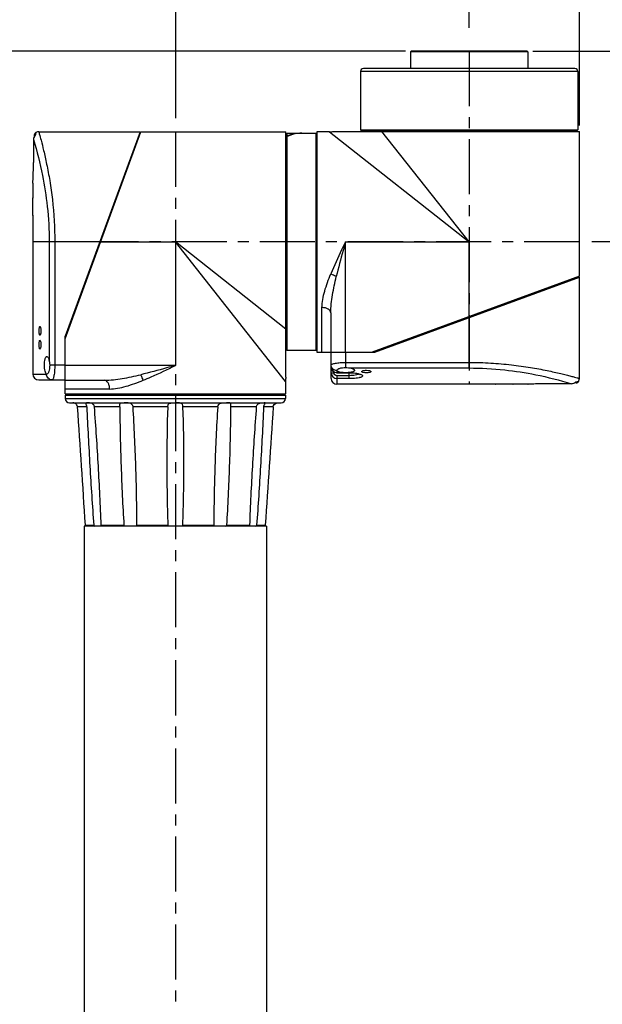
# Model space of a CAD drawing. Header units: millimetres. Extents: x 12 to 2508, y 25 to 1770.
# Tile 29 of 53: x 1537 to 1735, y 1037 to 1373. Entities that reach past the tile are written whole.
import ezdxf

# ---------------------------------------------------------------- set-up
doc = ezdxf.new("R2010")
doc.units = ezdxf.units.MM
doc.linetypes.add('CENTER', pattern=[0.6, 0.375, -0.075, 0.075, -0.075])
for name, color, linetype in [('ARM1_ABL4', 7, 'Continuous'), ('ARM1_PIPE_PBL5', 7, 'Continuous'), ('ARM2_ABL33', 7, 'Continuous'), ('COVER_S_PBL24', 7, 'Continuous'), ('COVER_S_PBL30', 7, 'Continuous'), ('FLANGE_E_PBL3', 7, 'Continuous'), ('FLANGE_J5_PBL34', 7, 'Continuous'), ('HOLDER_S_PBL18', 7, 'Continuous'), ('HOLDER_S_PBL37', 7, 'Continuous'), ('MODULE_S_ABL17', 7, 'Continuous'), ('MODULE_S_ABL2', 7, 'Continuous'), ('new_view_6_VBL0', 7, 'Continuous'), ('PIPE2_PBL43', 7, 'Continuous'), ('RING_S_PBL44', 7, 'Continuous')]:
    doc.layers.add(name, color=color, linetype=linetype)
doc.styles.get("Standard").update_dxf_attribs({"font": 'arial.ttf'})
doc.dimstyles.new('DIMSTYLE_4', dxfattribs={"dimtxt": 16, "dimasz": 12, "dimexe": 1, "dimexo": 0.5, "dimgap": 1, "dimtad": 1, "dimdsep": 46, "dimtxsty": 'Standard', "dimblk": '_FILLED', "dimblk1": '_FILLED', "dimblk2": '_FILLED', "dimcen": 0.09, "dimclrt": 134, "dimazin": 2, "dimtp": 0.5, "dimtm": 0.5, "dimtfac": 1, "dimtofl": 0, "dimtmove": 0, "dimatfit": 3, "dimldrblk": '_FILLED', "dimfxl": 1, "dimtolj": 1, "dimarcsym": 0})
doc.dimstyles.new('DIMSTYLE_6', dxfattribs={"dimtxt": 16, "dimasz": 12, "dimexe": 1, "dimexo": 0.5, "dimgap": 1, "dimtad": 1, "dimdec": 0, "dimdsep": 46, "dimtxsty": 'Standard', "dimblk": '_FILLED', "dimblk1": '_FILLED', "dimblk2": '_FILLED', "dimcen": 0.09, "dimclrt": 134, "dimazin": 2, "dimtp": 0.8, "dimtm": 0.8, "dimtfac": 1, "dimtdec": 0, "dimtofl": 0, "dimtmove": 0, "dimatfit": 3, "dimldrblk": '_FILLED', "dimfxl": 1, "dimtolj": 1, "dimarcsym": 0})
doc.dimstyles.new('DIMSTYLE_7', dxfattribs={"dimtxt": 10, "dimasz": 6, "dimexe": 1, "dimexo": 0.5, "dimtad": 1, "dimdsep": 46, "dimtxsty": 'Standard', "dimblk": '_FILLED', "dimblk1": '_FILLED', "dimblk2": '_FILLED', "dimcen": 0.09, "dimclrt": 134, "dimazin": 2, "dimtp": 0.2, "dimtm": 0.2, "dimtfac": 1, "dimtofl": 0, "dimtmove": 0, "dimatfit": 1, "dimldrblk": '_FILLED', "dimfxl": 1, "dimtolj": 1, "dimarcsym": 0})
doc.dimstyles.new('DIMSTYLE_8', dxfattribs={"dimtxt": 10, "dimasz": 6, "dimexe": 1, "dimexo": 0.5, "dimtad": 1, "dimdec": 3, "dimdsep": 46, "dimtxsty": 'Standard', "dimblk": '_FILLED', "dimblk1": '_FILLED', "dimblk2": '_FILLED', "dimcen": 0.09, "dimclrt": 134, "dimazin": 2, "dimtol": 1, "dimtp": 0.015, "dimtfac": 0.6, "dimtdec": 3, "dimtofl": 0, "dimtmove": 0, "dimatfit": 1, "dimldrblk": '_FILLED', "dimfxl": 1, "dimtolj": 1, "dimarcsym": 0})

# ---------------------------------------------------------------- blocks, each defined once
blk = doc.blocks.new('COVER_S_PBL24', base_point=(2199.77, 1577.85))
at = {"layer": 'COVER_S_PBL24', "color": 7}
for p, q in [((2183.52, 1620.1), (2218.02, 1620.1)), ((2218.02, 1620.1), (2192.52, 1550.5)), ((2181.72, 1617.42), (2181.72, 1609.6)), ((2182.02, 1618.96), (2182.02, 1618.48)), ((2181.52, 1602.63), (2181.52, 1602.6)), ((2181.52, 1602.6), (2181.52, 1597.6)), ((2181.52, 1597.6), (2181.52, 1597.5)), ((2181.52, 1591.7), (2181.52, 1591.6)), ((2181.52, 1591.69), (2181.52, 1591.6)), ((2181.52, 1591.6), (2181.52, 1537.6)), ((2192.52, 1539.1), (2192.52, 1550.5)), ((2186.29, 1537.6), (2186.22, 1537.6)), ((2183.52, 1535.6), (2192.52, 1535.6))]:
    blk.add_line(p, q, dxfattribs=at)
at = {"layer": 'COVER_S_PBL24', "color": 2}
for p, q in [((2187.08, 1582.6), (2187.08, 1542.09)), ((2204.28, 1582.6), (2187.08, 1582.6)), ((2188.98, 1582.6), (2188.98, 1540.6)), ((2192.52, 1540.6), (2187.25, 1540.6)), ((2181.52, 1537.6), (2186.16, 1537.6))]:
    blk.add_line(p, q, dxfattribs=at)
at = {"layer": 'COVER_S_PBL24', "color": 7}
for points in [[(2182.52, 1619.83), (2182.41, 1619.76), (2182.2, 1619.54), (2182.06, 1619.26), (2182.02, 1618.96)], [(2183.52, 1620.1), (2183.11, 1620.05), (2182.57, 1619.86), (2182.52, 1619.83)]]:
    blk.add_lwpolyline(points, dxfattribs=at)
for centre, radius, start, end in [((2183.71, 1617.46), 1.98, 134.2954, 137.9221), ((2061.52, 1594.6), 120.04, 0.0002, 1.4323), ((2183.52, 1537.6), 2, 180, 270)]:
    blk.add_arc(centre, radius, start, end, dxfattribs=at)
at = {"layer": 'COVER_S_PBL24', "color": 2}
for centre, radius, start, end in [((2188.22, 1537.6), 2.06, 180.0001, 180.4701), ((2186.16, 1537.84), 0.248, 270.0743, 275.0645)]:
    blk.add_arc(centre, radius, start, end, dxfattribs=at)
for points, knots in [([(2182.52, 1619.83), (2182.51, 1619.83), (2182.51, 1619.8), (2182.5, 1619.76), (2182.49, 1619.69), (2182.47, 1619.59), (2182.44, 1619.46), (2182.39, 1619.22), (2182.36, 1619.02), (2182.33, 1618.88)], [0, 0, 0, 0, 0.015535, 0.060115, 0.134208, 0.239266, 0.376721, 0.547586, 1, 1, 1, 1]), ([(2183.52, 1620.1), (2183.59, 1619.86), (2183.85, 1618.9), (2184.44, 1616.79), (2185.29, 1613.38), (2186.32, 1608.79), (2187.35, 1603.21), (2188.58, 1594.39), (2188.98, 1587.4), (2188.98, 1582.6)], [0, 0, 0, 0, 0.019885, 0.07841, 0.172471, 0.297679, 0.448936, 0.620664, 1, 1, 1, 1]), ([(2181.72, 1617.42), (2182.93, 1613.42), (2184.83, 1605.9), (2186.66, 1594.24), (2187.08, 1586.64), (2187.08, 1582.6)], [0, 0, 0, 0, 0.355025, 0.6571, 1, 1, 1, 1]), ([(2188.98, 1540.6), (2188.98, 1539.95), (2188.94, 1538.76), (2188.77, 1537.22), (2188.53, 1536.21), (2188.3, 1535.72), (2188.15, 1535.6), (2188.08, 1535.6)], [0, 0, 0, 0, 0.370978, 0.685645, 0.900141, 0.962847, 1, 1, 1, 1]), ([(2188.08, 1535.6), (2187.83, 1535.6), (2187.33, 1535.7), (2186.69, 1536.14), (2186.26, 1536.8), (2186.16, 1537.32), (2186.16, 1537.58)], [0, 0, 0, 0, 0.245447, 0.493519, 0.745386, 1, 1, 1, 1])]:
    blk.add_open_spline(points, degree=3, knots=knots, dxfattribs=at)
at = {"layer": 'COVER_S_PBL24', "color": 7}
for points in [[(2181.87, 1618.19), (2181.77, 1617.95), (2181.72, 1617.68), (2181.72, 1617.42)], [(2182.24, 1618.79), (2182.09, 1618.61), (2181.96, 1618.41), (2181.87, 1618.19)]]:
    blk.add_open_spline(points, degree=3, dxfattribs=at)
for points, knots in [([(2181.52, 1602.6), (2181.5, 1602.42), (2181.56, 1603.37), (2181.58, 1603.77), (2181.65, 1605.18), (2181.7, 1607.02), (2181.72, 1608.7), (2181.72, 1609.6)], [0, 0, 0, 0, 0.076215, 0.168696, 0.293087, 0.617447, 1, 1, 1, 1]), ([(2181.52, 1591.6), (2181.52, 1591.67), (2181.52, 1591.97), (2181.54, 1592.58), (2181.55, 1593.51), (2181.55, 1594.21), (2181.55, 1594.6)], [0, 0, 0, 0, 0.076144, 0.29291, 0.617307, 1, 1, 1, 1]), ([(2183.65, 1552.3), (2183.65, 1552.49), (2183.66, 1552.84), (2183.72, 1553.32), (2183.78, 1553.62), (2183.89, 1553.8), (2183.94, 1553.8)], [0, 0, 0, 0, 0.369755, 0.68321, 0.897619, 1, 1, 1, 1]), ([(2183.94, 1553.8), (2184, 1553.8), (2184.11, 1553.62), (2184.18, 1553.32), (2184.25, 1552.84), (2184.26, 1552.49), (2184.26, 1552.3)], [0, 0, 0, 0, 0.103383, 0.31819, 0.631085, 1, 1, 1, 1]), ([(2183.94, 1550.8), (2183.89, 1550.8), (2183.78, 1550.97), (2183.72, 1551.27), (2183.66, 1551.75), (2183.65, 1552.1), (2183.65, 1552.3)], [0, 0, 0, 0, 0.102382, 0.31679, 0.630245, 1, 1, 1, 1]), ([(2184.26, 1552.3), (2184.26, 1552.1), (2184.25, 1551.75), (2184.18, 1551.27), (2184.11, 1550.97), (2184, 1550.8), (2183.94, 1550.8)], [0, 0, 0, 0, 0.368913, 0.681808, 0.896616, 1, 1, 1, 1]), ([(2183.65, 1547.6), (2183.65, 1547.79), (2183.66, 1548.14), (2183.72, 1548.62), (2183.78, 1548.92), (2183.89, 1549.1), (2183.94, 1549.1)], [0, 0, 0, 0, 0.369755, 0.68321, 0.897619, 1, 1, 1, 1]), ([(2183.94, 1546.1), (2183.89, 1546.1), (2183.78, 1546.27), (2183.72, 1546.57), (2183.66, 1547.05), (2183.65, 1547.4), (2183.65, 1547.6)], [0, 0, 0, 0, 0.102382, 0.31679, 0.630245, 1, 1, 1, 1]), ([(2183.94, 1549.1), (2184, 1549.1), (2184.11, 1548.92), (2184.18, 1548.62), (2184.25, 1548.14), (2184.26, 1547.79), (2184.26, 1547.6)], [0, 0, 0, 0, 0.103383, 0.31819, 0.631085, 1, 1, 1, 1]), ([(2184.26, 1547.6), (2184.26, 1547.4), (2184.25, 1547.05), (2184.18, 1546.57), (2184.11, 1546.27), (2184, 1546.1), (2183.94, 1546.1)], [0, 0, 0, 0, 0.368913, 0.681808, 0.896616, 1, 1, 1, 1]), ([(2185.46, 1540.6), (2185.46, 1540.99), (2185.5, 1541.71), (2185.63, 1542.55), (2185.81, 1543.09), (2185.96, 1543.4), (2186.16, 1543.6), (2186.29, 1543.6)], [0, 0, 0, 0, 0.360277, 0.66585, 0.785509, 0.879751, 1, 1, 1, 1]), ([(2186.29, 1543.6), (2186.49, 1543.6), (2186.76, 1543.21), (2186.95, 1542.69), (2187.04, 1542.3), (2187.08, 1542.09)], [0, 0, 0, 0, 0.338756, 0.6312, 1, 1, 1, 1]), ([(2186.22, 1537.6), (2186.09, 1537.64), (2185.84, 1537.97), (2185.53, 1538.96), (2185.46, 1539.91), (2185.46, 1540.6)], [0, 0, 0, 0, 0.129193, 0.348262, 1, 1, 1, 1]), ([(2187.25, 1540.6), (2187.25, 1540.2), (2187.2, 1539.48), (2187.03, 1538.64), (2186.81, 1538.1), (2186.64, 1537.79), (2186.42, 1537.6), (2186.29, 1537.6)], [0, 0, 0, 0, 0.356905, 0.660298, 0.780317, 0.876063, 1, 1, 1, 1]), ([(2187.08, 1542.09), (2187.1, 1541.97), (2187.19, 1541.48), (2187.25, 1540.98), (2187.25, 1540.6)], [0, 0, 0, 0, 0.235411, 1, 1, 1, 1])]:
    blk.add_open_spline(points, degree=3, knots=knots, dxfattribs=at)
at = {"layer": 'COVER_S_PBL24', "color": 2}
blk.add_open_spline([(2186.22, 1537.6), (2186.21, 1537.6), (2186.19, 1537.6), (2186.18, 1537.6)], degree=3, dxfattribs=at)
blk = doc.blocks.new('HOLDER_S_PBL37', base_point=(2230.07, 1575.45))
at = {"layer": 'HOLDER_S_PBL37', "color": 7}
for p, q in [((2192.52, 1549.6), (2218.32, 1620.1)), ((2218.32, 1620.1), (2267.62, 1620.1)), ((2267.62, 1536.51), (2267.62, 1620.1)), ((2217.28, 1618.1), (2217.59, 1618.1)), ((2192.52, 1530.8), (2192.52, 1549.6)), ((2192.52, 1535.5), (2205.85, 1535.5)), ((2267.52, 1535.1), (2267.52, 1530.8)), ((2192.52, 1530.8), (2267.52, 1530.8))]:
    blk.add_line(p, q, dxfattribs=at)
at = {"layer": 'HOLDER_S_PBL37', "color": 2}
for p, q in [((2204.28, 1582.6), (2230.02, 1582.6)), ((2230.02, 1582.6), (2230.02, 1540.5)), ((2267.52, 1535.1), (2230.02, 1582.6)), ((2267.62, 1552.91), (2230.02, 1582.6)), ((2230.02, 1540.5), (2192.52, 1540.5)), ((2207.64, 1532.5), (2192.52, 1532.5))]:
    blk.add_line(p, q, dxfattribs=at)
at = {"layer": 'HOLDER_S_PBL37', "color": 7}
blk.add_arc((2277.53, 1535.1), 10.01, 171.8955, 179.9942, dxfattribs=at)
at = {"layer": 'HOLDER_S_PBL37', "color": 2}
for points, knots in [([(2230.02, 1540.5), (2229.03, 1540.22), (2225.11, 1539.14), (2221.19, 1538.08), (2218.22, 1537.37)], [0, 0, 0, 0, 0.251279, 1, 1, 1, 1]), ([(2219.1, 1535.5), (2220.01, 1535.87), (2223.69, 1537.45), (2227.3, 1539.19), (2230.02, 1540.5)], [0, 0, 0, 0, 0.245874, 1, 1, 1, 1]), ([(2205.85, 1535.5), (2207.9, 1535.5), (2212.07, 1536), (2216.15, 1536.88), (2218.22, 1537.37)], [0, 0, 0, 0, 0.489936, 1, 1, 1, 1]), ([(2219.1, 1535.5), (2219.04, 1535.67), (2218.79, 1536.31), (2218.49, 1536.94), (2218.22, 1537.37)], [0, 0, 0, 0, 0.263076, 1, 1, 1, 1]), ([(2207.64, 1532.5), (2207.64, 1532.88), (2207.56, 1533.62), (2207.19, 1534.59), (2206.63, 1535.3), (2206.09, 1535.5), (2205.85, 1535.5)], [0, 0, 0, 0, 0.304409, 0.580241, 0.809815, 1, 1, 1, 1]), ([(2207.64, 1532.5), (2208.56, 1532.5), (2210.45, 1532.7), (2214.32, 1533.64), (2217.18, 1534.71), (2219.1, 1535.5)], [0, 0, 0, 0, 0.231676, 0.477405, 1, 1, 1, 1])]:
    blk.add_open_spline(points, degree=3, knots=knots, dxfattribs=at)
blk = doc.blocks.new('MODULE_S_ABL2', base_point=(2058.872, 1381.348))
at = {"layer": 'COVER_S_PBL24'}
blk.add_blockref('COVER_S_PBL24', (2199.766, 1577.848), dxfattribs=at)
at = {"layer": 'HOLDER_S_PBL37'}
blk.add_blockref('HOLDER_S_PBL37', (2230.067, 1575.446), dxfattribs=at)
blk = doc.blocks.new('_FILLED')
at = {"color": 0, "linetype": 'ByBlock'}
blk.add_solid([(0, 0), (-1, 0.2), (-1, -0.2)], dxfattribs=at)
blk = doc.blocks.new('*D14')
at = {"color": 134, "transparency": 16777216}
for p, q in [((2308.32, 1647.6), (1898.52, 1647.6)), ((1902.52, 1647.6), (1902.52, 1162.6)), ((1902.52, 677.6), (1902.52, 1162.6)), ((2153.52, 677.6), (1898.52, 677.6))]:
    blk.add_line(p, q, dxfattribs=at)
at = {"color": 134, "transparency": 16777216, "xscale": 12, "yscale": 12, "zscale": 12}
for p, rotation in [((1902.52, 1647.6), 90), ((1902.52, 677.6), 270)]:
    blk.add_blockref('_FILLED', p, dxfattribs=dict(at, rotation=rotation))
at = {"color": 134, "transparency": 16777216, "insert": (1882.52, 1162.6), "char_height": 16, "width": 36.8, "attachment_point": 2, "rotation": 90, "line_spacing_factor": 0.9}
blk.add_mtext('970', dxfattribs=at)
blk = doc.blocks.new('*D16')
at = {"color": 134, "transparency": 16777216}
for p, q in [((2230.02, 1691.6), (2230.02, 1633.97)), ((2330.02, 1655.45), (2330.02, 1691.6)), ((2230.02, 1687.6), (2280.02, 1687.6)), ((2330.02, 1687.6), (2280.02, 1687.6))]:
    blk.add_line(p, q, dxfattribs=at)
at = {"color": 134, "transparency": 16777216, "xscale": 12, "yscale": 12, "zscale": 12, "rotation": 180}
blk.add_blockref('_FILLED', (2230.02, 1687.6), dxfattribs=at)
at = {"color": 134, "transparency": 16777216, "xscale": 12, "yscale": 12, "zscale": 12}
blk.add_blockref('_FILLED', (2330.02, 1687.6), dxfattribs=at)
at = {"color": 134, "transparency": 16777216, "insert": (2280.02, 1707.6), "char_height": 16, "width": 36.8, "attachment_point": 2, "line_spacing_factor": 0.9}
blk.add_mtext('100', dxfattribs=at)
blk = doc.blocks.new('*D17')
at = {"color": 134, "transparency": 16777216}
for p, q in [((2330.02, 1670.8), (2330.02, 1691.6)), ((2367.52, 1622.2), (2367.52, 1691.6)), ((2330.02, 1687.6), (2348.77, 1687.6)), ((2367.52, 1687.6), (2348.77, 1687.6)), ((2348.77, 1687.6), (2446.74, 1687.6))]:
    blk.add_line(p, q, dxfattribs=at)
at = {"color": 134, "transparency": 16777216, "xscale": 12, "yscale": 12, "zscale": 12, "rotation": 180}
blk.add_blockref('_FILLED', (2330.02, 1687.6), dxfattribs=at)
at = {"color": 134, "transparency": 16777216, "xscale": 12, "yscale": 12, "zscale": 12}
blk.add_blockref('_FILLED', (2367.52, 1687.6), dxfattribs=at)
at = {"color": 134, "transparency": 16777216, "insert": (2391.56, 1707.6), "char_height": 16, "width": 55.1704, "attachment_point": 1, "line_spacing_factor": 0.9}
blk.add_mtext('(37.5)', dxfattribs=at)
blk = doc.blocks.new('*D18')
at = {"color": 134, "transparency": 16777216}
for p, q in [((2351.72, 1647.6), (2411.52, 1647.6)), ((2407.52, 1647.6), (2407.52, 1615.1)), ((2407.52, 1582.6), (2407.52, 1615.1)), ((2411.52, 1582.6), (2371.81, 1582.6))]:
    blk.add_line(p, q, dxfattribs=at)
at = {"color": 134, "transparency": 16777216, "xscale": 12, "yscale": 12, "zscale": 12}
for p, rotation in [((2407.52, 1647.6), 90), ((2407.52, 1582.6), 270)]:
    blk.add_blockref('_FILLED', p, dxfattribs=dict(at, rotation=rotation))
at = {"color": 134, "transparency": 16777216, "insert": (2387.52, 1615.1), "char_height": 16, "width": 24.5333, "attachment_point": 2, "rotation": 90, "line_spacing_factor": 0.9}
blk.add_mtext('65', dxfattribs=at)
blk = doc.blocks.new('*D15')
at = {"color": 134, "transparency": 16777216}
for p, q in [((2095.02, 1207.64), (2095.02, 1691.6)), ((2230.02, 1691.6), (2230.02, 1624.71)), ((2095.02, 1687.6), (2162.52, 1687.6)), ((2230.02, 1687.6), (2162.52, 1687.6))]:
    blk.add_line(p, q, dxfattribs=at)
at = {"color": 134, "transparency": 16777216, "xscale": 12, "yscale": 12, "zscale": 12, "rotation": 180}
blk.add_blockref('_FILLED', (2095.02, 1687.6), dxfattribs=at)
at = {"color": 134, "transparency": 16777216, "xscale": 12, "yscale": 12, "zscale": 12}
blk.add_blockref('_FILLED', (2230.02, 1687.6), dxfattribs=at)
at = {"color": 134, "transparency": 16777216, "insert": (2162.52, 1707.6), "char_height": 16, "width": 36.8, "attachment_point": 2, "line_spacing_factor": 0.9}
blk.add_mtext('135', dxfattribs=at)
blk = doc.blocks.new('*D24')
at = {"color": 134, "transparency": 16777216}
for p, q in [((2022.52, 1197.6), (2022.52, 1731.6)), ((2367.52, 1622.2), (2367.52, 1731.6)), ((2022.52, 1727.6), (2195.02, 1727.6)), ((2367.52, 1727.6), (2195.02, 1727.6))]:
    blk.add_line(p, q, dxfattribs=at)
at = {"color": 134, "transparency": 16777216, "xscale": 12, "yscale": 12, "zscale": 12, "rotation": 180}
blk.add_blockref('_FILLED', (2022.52, 1727.6), dxfattribs=at)
at = {"color": 134, "transparency": 16777216, "xscale": 12, "yscale": 12, "zscale": 12}
blk.add_blockref('_FILLED', (2367.52, 1727.6), dxfattribs=at)
at = {"color": 134, "transparency": 16777216, "insert": (2195.02, 1747.6), "char_height": 16, "width": 50.3111, "attachment_point": 2, "line_spacing_factor": 0.9}
blk.add_mtext('(345)', dxfattribs=at)
blk = doc.blocks.new('COVER_S_PBL30', base_point=(2325.27, 1552.35))
at = {"layer": 'COVER_S_PBL30', "color": 7}
for p, q in [((2297.92, 1545.1), (2367.52, 1570.6)), ((2367.52, 1536.1), (2367.52, 1570.6)), ((2283.02, 1536.1), (2283.02, 1545.1)), ((2286.52, 1545.1), (2297.92, 1545.1)), ((2285.03, 1538.8), (2285.02, 1538.87)), ((2285.02, 1538.04), (2289.22, 1538.04)), ((2339.02, 1534.1), (2285.02, 1534.1)), ((2339.02, 1534.1), (2339.12, 1534.1)), ((2344.92, 1534.1), (2345.02, 1534.1)), ((2344.92, 1534.1), (2345.02, 1534.1)), ((2350.02, 1534.1), (2345.02, 1534.1)), ((2350.02, 1534.1), (2350.06, 1534.1)), ((2364.84, 1534.3), (2357.02, 1534.3)), ((2366.38, 1534.6), (2365.9, 1534.6))]:
    blk.add_line(p, q, dxfattribs=at)
at = {"layer": 'COVER_S_PBL30', "color": 2}
for p, q in [((2330.02, 1539.66), (2330.02, 1556.86)), ((2288.02, 1539.83), (2288.02, 1545.1)), ((2288.02, 1541.56), (2330.02, 1541.56)), ((2289.51, 1539.66), (2330.02, 1539.66)), ((2283.02, 1538.05), (2284.02, 1538.05)), ((2284.02, 1538.34), (2284.02, 1538.05)), ((2285.02, 1538.74), (2285.02, 1538.04)), ((2285.02, 1538.08), (2287.06, 1538.08)), ((2285.02, 1537.04), (2285.02, 1534.1)), ((2289.22, 1537.04), (2285.02, 1537.04)), ((2289.22, 1536.05), (2285.02, 1536.05)), ((2288.97, 1538.08), (2289.22, 1538.08)), ((2289.22, 1536.05), (2289.22, 1538.08))]:
    blk.add_line(p, q, dxfattribs=at)
at = {"layer": 'COVER_S_PBL30', "color": 7}
for points in [[(2283.02, 1540.08), (2283.04, 1539.77), (2283.18, 1539.28), (2283.44, 1538.83), (2283.8, 1538.46), (2284.24, 1538.2), (2284.73, 1538.07), (2285.02, 1538.04)], [(2289.22, 1538.04), (2289.95, 1538.03), (2290.85, 1537.96), (2291.66, 1537.84), (2292.27, 1537.7), (2292.65, 1537.58), (2292.85, 1537.49), (2292.89, 1537.47)], [(2367.25, 1535.09), (2367.28, 1535.15), (2367.47, 1535.69), (2367.52, 1536.1)], [(2366.38, 1534.6), (2366.68, 1534.64), (2366.96, 1534.78), (2367.18, 1534.99), (2367.25, 1535.1)]]:
    blk.add_lwpolyline(points, dxfattribs=at)
at = {"layer": 'COVER_S_PBL30', "color": 2}
for centre, radius, start, end in [((2285.02, 1540.08), 2, 179.9825, 269.9761), ((2285.02, 1538.05), 2, 179.9957, 269.9925), ((2285.02, 1540.8), 2.06, 269.5475, 269.9999), ((2291.46, 1533.51), 4.33, 69.8881, 70.7773)]:
    blk.add_arc(centre, radius, start, end, dxfattribs=at)
at = {"layer": 'COVER_S_PBL30', "color": 7}
for centre, radius, start, end in [((2285.02, 1536.1), 2, 180, 270), ((2342.02, 1414.09), 120.04, 90.0002, 91.4323), ((2364.88, 1536.29), 1.98, 312.078, 315.7043)]:
    blk.add_arc(centre, radius, start, end, dxfattribs=at)
at = {"layer": 'COVER_S_PBL30', "color": 2}
for points, knots in [([(2283.02, 1540.66), (2283.02, 1540.72), (2283.14, 1540.88), (2283.63, 1541.11), (2284.64, 1541.34), (2286.19, 1541.52), (2287.37, 1541.56), (2288.02, 1541.56)], [0, 0, 0, 0, 0.037151, 0.09985, 0.314351, 0.629026, 1, 1, 1, 1]), ([(2285, 1538.74), (2284.74, 1538.74), (2284.22, 1538.84), (2283.57, 1539.27), (2283.12, 1539.9), (2283.02, 1540.41), (2283.02, 1540.66)], [0, 0, 0, 0, 0.254544, 0.506373, 0.754489, 1, 1, 1, 1]), ([(2330.02, 1541.56), (2332.47, 1541.56), (2337.28, 1541.42), (2344.24, 1540.82), (2350.63, 1539.93), (2355.48, 1539.03), (2358.9, 1538.29), (2361.08, 1537.79), (2362.97, 1537.32), (2364.53, 1536.92), (2365.79, 1536.58), (2366.57, 1536.37), (2367.11, 1536.21), (2367.25, 1536.18), (2367.58, 1536.07), (2367.52, 1536.1)], [0, 0, 0, 0, 0.193425, 0.379421, 0.551117, 0.702351, 0.768536, 0.827548, 0.878764, 0.9216, 0.955533, 0.980118, 0.988792, 0.995012, 1, 1, 1, 1]), ([(2330.02, 1539.66), (2334.06, 1539.66), (2341.66, 1539.24), (2353.32, 1537.41), (2360.84, 1535.51), (2364.84, 1534.3)], [0, 0, 0, 0, 0.3429, 0.644974, 1, 1, 1, 1]), ([(2285.02, 1537.04), (2284.76, 1537.04), (2284.23, 1537.26), (2284.02, 1537.8), (2284.02, 1538.05)], [0, 0, 0, 0, 0.499592, 1, 1, 1, 1]), ([(2289.22, 1538.08), (2289.91, 1538.08), (2291.14, 1538), (2292.37, 1537.77), (2292.88, 1537.59)], [0, 0, 0, 0, 0.560724, 1, 1, 1, 1]), ([(2292.52, 1537.63), (2292.37, 1537.52), (2291.95, 1537.34), (2290.85, 1537.09), (2289.9, 1537.04), (2289.22, 1537.04)], [0, 0, 0, 0, 0.163766, 0.396179, 1, 1, 1, 1]), ([(2292.94, 1537.57), (2293.13, 1537.5), (2293.38, 1537.4), (2293.63, 1537.19), (2293.72, 1537.05), (2293.72, 1536.89), (2293.62, 1536.75), (2293.44, 1536.63), (2293.2, 1536.52), (2292.88, 1536.41), (2292.34, 1536.28), (2291.52, 1536.16), (2290.41, 1536.07), (2289.63, 1536.05), (2289.22, 1536.05)], [0, 0, 0, 0, 0.103332, 0.139101, 0.166272, 0.189678, 0.21663, 0.252267, 0.29861, 0.356127, 0.424582, 0.59087, 0.787364, 1, 1, 1, 1]), ([(2366.3, 1534.91), (2366.44, 1534.94), (2366.64, 1534.97), (2366.88, 1535.02), (2367.01, 1535.05), (2367.11, 1535.07), (2367.19, 1535.09), (2367.22, 1535.09), (2367.25, 1535.1), (2367.25, 1535.1)], [0, 0, 0, 0, 0.452428, 0.622623, 0.76004, 0.866147, 0.941344, 0.985823, 1, 1, 1, 1])]:
    blk.add_open_spline(points, degree=3, knots=knots, dxfattribs=at)
at = {"layer": 'COVER_S_PBL30', "color": 7}
for points, knots in [([(2285.02, 1538.87), (2285.02, 1539), (2285.21, 1539.21), (2285.53, 1539.39), (2286.06, 1539.61), (2286.9, 1539.78), (2287.63, 1539.83), (2288.02, 1539.83)], [0, 0, 0, 0, 0.123919, 0.219665, 0.339694, 0.64311, 1, 1, 1, 1]), ([(2288.02, 1539.83), (2288.15, 1539.83), (2288.65, 1539.81), (2289.15, 1539.72), (2289.51, 1539.66)], [0, 0, 0, 0, 0.260756, 1, 1, 1, 1]), ([(2289.51, 1539.66), (2289.72, 1539.62), (2290.11, 1539.53), (2290.63, 1539.33), (2291.02, 1539.07), (2291.02, 1538.87)], [0, 0, 0, 0, 0.368796, 0.661229, 1, 1, 1, 1]), ([(2287.06, 1538.08), (2286.58, 1538.12), (2285.93, 1538.22), (2285.25, 1538.5), (2285.05, 1538.7), (2285.03, 1538.8)], [0, 0, 0, 0, 0.650706, 0.86335, 1, 1, 1, 1]), ([(2288.02, 1538.05), (2287.78, 1538.05), (2287.46, 1538.05), (2287.14, 1538.07), (2287.06, 1538.08)], [0, 0, 0, 0, 0.755742, 1, 1, 1, 1]), ([(2288.97, 1538.08), (2288.89, 1538.07), (2288.58, 1538.05), (2288.26, 1538.05), (2288.02, 1538.05)], [0, 0, 0, 0, 0.244258, 1, 1, 1, 1]), ([(2291.02, 1538.87), (2291.02, 1538.77), (2290.91, 1538.61), (2290.69, 1538.47), (2290.34, 1538.32), (2289.76, 1538.17), (2289.25, 1538.1), (2288.97, 1538.08)], [0, 0, 0, 0, 0.128667, 0.220665, 0.335399, 0.631183, 1, 1, 1, 1]), ([(2293.45, 1538.44), (2293.45, 1538.51), (2293.61, 1538.66), (2294.13, 1538.83), (2294.64, 1538.89), (2295.02, 1538.89)], [0, 0, 0, 0, 0.119084, 0.333763, 1, 1, 1, 1]), ([(2295.02, 1538.02), (2294.64, 1538.02), (2294.19, 1538.05), (2293.72, 1538.2), (2293.55, 1538.27), (2293.45, 1538.38), (2293.45, 1538.44)], [0, 0, 0, 0, 0.6676, 0.787748, 0.882103, 1, 1, 1, 1]), ([(2295.02, 1538.89), (2295.39, 1538.89), (2295.9, 1538.83), (2296.43, 1538.66), (2296.59, 1538.51), (2296.59, 1538.44)], [0, 0, 0, 0, 0.666244, 0.880911, 1, 1, 1, 1]), ([(2296.59, 1538.44), (2296.59, 1538.38), (2296.48, 1538.27), (2296.32, 1538.2), (2295.84, 1538.05), (2295.39, 1538.02), (2295.02, 1538.02)], [0, 0, 0, 0, 0.117889, 0.212245, 0.3324, 1, 1, 1, 1]), ([(2345.02, 1534.1), (2344.94, 1534.1), (2344.65, 1534.1), (2344.03, 1534.12), (2343.11, 1534.13), (2342.4, 1534.13), (2342.02, 1534.13)], [0, 0, 0, 0, 0.076144, 0.29291, 0.617307, 1, 1, 1, 1]), ([(2357.02, 1534.3), (2356.12, 1534.3), (2354.47, 1534.28), (2352.32, 1534.22), (2350.88, 1534.14), (2350.19, 1534.11), (2350.02, 1534.1)], [0, 0, 0, 0, 0.382551, 0.706911, 0.923785, 1, 1, 1, 1])]:
    blk.add_open_spline(points, degree=3, knots=knots, dxfattribs=at)
at = {"layer": 'COVER_S_PBL30', "color": 2}
blk.add_open_spline([(2285.02, 1538.74), (2285.02, 1538.76), (2285.02, 1538.78), (2285.03, 1538.8)], degree=3, dxfattribs=at)
at = {"layer": 'COVER_S_PBL30', "color": 7}
for points in [[(2364.84, 1534.3), (2365.1, 1534.3), (2365.37, 1534.35), (2365.61, 1534.45)], [(2365.61, 1534.45), (2365.83, 1534.54), (2366.03, 1534.66), (2366.21, 1534.82)]]:
    blk.add_open_spline(points, degree=3, dxfattribs=at)
blk = doc.blocks.new('FLANGE_J5_PBL34', base_point=(2230.02, 1508.3))
at = {"layer": 'FLANGE_J5_PBL34', "color": 7}
for p, q in [((2193.02, 1530.8), (2192.52, 1530.3)), ((2192.52, 1530.3), (2192.52, 1529.3)), ((2267.52, 1530.3), (2192.52, 1530.3)), ((2267.02, 1530.8), (2267.52, 1530.3)), ((2267.52, 1530.3), (2267.52, 1529.3)), ((2194.02, 1527.8), (2266.02, 1527.8)), ((2199.4, 1486.1), (2202.23, 1486.1)), ((2204.78, 1486.1), (2212.5, 1486.1)), ((2216.92, 1486.03), (2216.92, 1486.1)), ((2216.92, 1486.1), (2227.47, 1486.1)), ((2232.56, 1486.1), (2243.12, 1486.1)), ((2243.12, 1486.1), (2243.12, 1486.03)), ((2247.53, 1486.1), (2255.26, 1486.1)), ((2257.8, 1486.1), (2260.63, 1486.1))]:
    blk.add_line(p, q, dxfattribs=at)
at = {"layer": 'FLANGE_J5_PBL34', "color": 2}
for p, q in [((2192.52, 1529.3), (2267.52, 1529.3)), ((2199.88, 1526.4), (2196.71, 1526.4)), ((2211.12, 1526.4), (2202.47, 1526.4)), ((2227.43, 1526.4), (2215.61, 1526.4)), ((2244.43, 1526.4), (2232.61, 1526.4)), ((2257.57, 1526.4), (2248.91, 1526.4)), ((2263.32, 1526.4), (2260.16, 1526.4))]:
    blk.add_line(p, q, dxfattribs=at)
at = {"layer": 'FLANGE_J5_PBL34', "color": 7}
for centre, radius, start, end in [((2194.02, 1529.3), 1.5, 180, 270), ((2266.02, 1529.3), 1.5, 270, 360), ((-5034.08, 1023.15), 7248.28, 3.661962, 3.981237), ((2772.46, 1507.97), 545.35, 178.0641, 180.0746), ((1687.81, 1507.98), 545.11, 359.925, 1.9364), ((9494.11, 1023.15), 7248.28, 176.018763, 176.338038), ((2835.45, 1506.81), 608.34, 179.9572, 181.95124), ((1624.31, 1506.81), 608.6, 358.04918, 0.04235), ((2142.36, 1427.57), 81.73, 45.4394, 45.7393), ((2212.05, 1497.56), 15.09, 229.407, 231.1859), ((2217.15, 1490.73), 6.56, 224.8983, 228.719), ((2230.04, 1487.53), 2.95, 209.187, 216.1048), ((2229.99, 1487.53), 2.95, 323.8947, 330.8129), ((2245.17, 1486.03), 2.05, 179.9978, 181.0804), ((2245.02, 1486.03), 1.91, 181.0238, 186.9887), ((2242.88, 1490.73), 6.56, 311.2806, 315.1015), ((2247.98, 1497.56), 15.09, 308.8139, 310.5929), ((2317.67, 1427.57), 81.73, 134.2608, 134.5607)]:
    blk.add_arc(centre, radius, start, end, dxfattribs=at)
for points, knots in [([(2196.71, 1526.4), (2196.69, 1526.7), (2196.5, 1527.15), (2196.07, 1527.52), (2195.76, 1527.68), (2195.53, 1527.75), (2195.37, 1527.78), (2195.28, 1527.79), (2195.22, 1527.8), (2195.16, 1527.79), (2195.14, 1527.8), (2195.12, 1527.79), (2195.12, 1527.8)], [0, 0, 0, 0, 0.398478, 0.576573, 0.726732, 0.845114, 0.892037, 0.930654, 0.960867, 0.982562, 0.995633, 1, 1, 1, 1]), ([(2199.4, 1527.75), (2199.4, 1527.79), (2199.6, 1527.8), (2199.7, 1527.8), (2199.79, 1527.8)], [0, 0, 0, 0, 0.269402, 1, 1, 1, 1]), ([(2199.88, 1526.4), (2199.87, 1526.58), (2199.82, 1526.93), (2199.64, 1527.34), (2199.5, 1527.59), (2199.4, 1527.71), (2199.4, 1527.75)], [0, 0, 0, 0, 0.388948, 0.707111, 0.910969, 1, 1, 1, 1]), ([(2202.47, 1526.4), (2202.46, 1526.56), (2202.37, 1526.88), (2201.98, 1527.39), (2201.27, 1527.72), (2200.48, 1527.8), (2200, 1527.8), (2199.79, 1527.8)], [0, 0, 0, 0, 0.14437, 0.288763, 0.568855, 0.815868, 1, 1, 1, 1]), ([(2199.88, 1526.4), (2200.17, 1519.68), (2200.87, 1506.24), (2201.74, 1492.81), (2202.23, 1486.1)], [0, 0, 0, 0, 0.499756, 1, 1, 1, 1]), ([(2204.78, 1486.1), (2204.52, 1492.82), (2203.87, 1506.26), (2202.99, 1519.69), (2202.47, 1526.4)], [0, 0, 0, 0, 0.499771, 1, 1, 1, 1]), ([(2211.12, 1526.93), (2211.12, 1527.04), (2211.12, 1527.23), (2211.16, 1527.48), (2211.27, 1527.66), (2211.45, 1527.75), (2211.67, 1527.78), (2212.05, 1527.8), (2212.35, 1527.8), (2212.57, 1527.8)], [0, 0, 0, 0, 0.156828, 0.27468, 0.364256, 0.45244, 0.558175, 0.685852, 1, 1, 1, 1]), ([(2211.12, 1526.4), (2211.12, 1526.44), (2211.12, 1526.62), (2211.12, 1526.8), (2211.12, 1526.93)], [0, 0, 0, 0, 0.261025, 1, 1, 1, 1]), ([(2211.12, 1526.4), (2211.15, 1519.68), (2211.46, 1506.24), (2212.09, 1492.81), (2212.5, 1486.1)], [0, 0, 0, 0, 0.499728, 1, 1, 1, 1]), ([(2215.61, 1526.4), (2215.59, 1526.7), (2215.33, 1527.34), (2214.42, 1527.74), (2213.49, 1527.8), (2212.87, 1527.8), (2212.57, 1527.8)], [0, 0, 0, 0, 0.249101, 0.497694, 0.756772, 1, 1, 1, 1]), ([(2216.92, 1486.1), (2216.9, 1492.81), (2216.65, 1506.26), (2216.04, 1519.69), (2215.61, 1526.4)], [0, 0, 0, 0, 0.499798, 1, 1, 1, 1]), ([(2227.43, 1526.4), (2227.43, 1526.54), (2227.46, 1526.81), (2227.58, 1527.18), (2227.79, 1527.47), (2228.09, 1527.65), (2228.43, 1527.74), (2228.96, 1527.8), (2229.37, 1527.8), (2229.65, 1527.8)], [0, 0, 0, 0, 0.139292, 0.265157, 0.376781, 0.484878, 0.600088, 0.725541, 1, 1, 1, 1]), ([(2232.61, 1526.4), (2232.6, 1526.55), (2232.57, 1526.84), (2232.43, 1527.24), (2232.17, 1527.54), (2231.81, 1527.7), (2231.42, 1527.77), (2230.82, 1527.8), (2230.36, 1527.8), (2230.05, 1527.8)], [0, 0, 0, 0, 0.137016, 0.258961, 0.367147, 0.475489, 0.593675, 0.722527, 1, 1, 1, 1]), ([(2244.43, 1526.4), (2243.99, 1519.69), (2243.38, 1506.26), (2243.13, 1492.81), (2243.12, 1486.1)], [0, 0, 0, 0, 0.500202, 1, 1, 1, 1]), ([(2244.43, 1526.4), (2244.45, 1526.7), (2244.7, 1527.34), (2245.62, 1527.74), (2246.54, 1527.8), (2247.17, 1527.8), (2247.47, 1527.8)], [0, 0, 0, 0, 0.249101, 0.497694, 0.756772, 1, 1, 1, 1]), ([(2248.92, 1526.93), (2248.92, 1527.04), (2248.91, 1527.23), (2248.88, 1527.48), (2248.77, 1527.66), (2248.58, 1527.75), (2248.37, 1527.78), (2247.99, 1527.8), (2247.68, 1527.8), (2247.47, 1527.8)], [0, 0, 0, 0, 0.156828, 0.27468, 0.364256, 0.45244, 0.558175, 0.685852, 1, 1, 1, 1]), ([(2247.53, 1486.1), (2247.95, 1492.81), (2248.57, 1506.24), (2248.88, 1519.68), (2248.91, 1526.4)], [0, 0, 0, 0, 0.500272, 1, 1, 1, 1]), ([(2248.91, 1526.4), (2248.91, 1526.44), (2248.91, 1526.62), (2248.92, 1526.8), (2248.92, 1526.93)], [0, 0, 0, 0, 0.261025, 1, 1, 1, 1]), ([(2257.57, 1526.4), (2257.04, 1519.69), (2256.17, 1506.26), (2255.51, 1492.82), (2255.26, 1486.1)], [0, 0, 0, 0, 0.500229, 1, 1, 1, 1]), ([(2257.57, 1526.4), (2257.58, 1526.56), (2257.67, 1526.88), (2258.05, 1527.39), (2258.77, 1527.72), (2259.56, 1527.8), (2260.04, 1527.8), (2260.24, 1527.8)], [0, 0, 0, 0, 0.14437, 0.288763, 0.568855, 0.815868, 1, 1, 1, 1]), ([(2257.8, 1486.1), (2258.29, 1492.81), (2259.16, 1506.24), (2259.87, 1519.68), (2260.16, 1526.4)], [0, 0, 0, 0, 0.500244, 1, 1, 1, 1]), ([(2260.16, 1526.4), (2260.16, 1526.58), (2260.22, 1526.93), (2260.39, 1527.34), (2260.53, 1527.59), (2260.63, 1527.71), (2260.63, 1527.75)], [0, 0, 0, 0, 0.388948, 0.707111, 0.910969, 1, 1, 1, 1]), ([(2260.63, 1527.75), (2260.63, 1527.79), (2260.43, 1527.8), (2260.34, 1527.8), (2260.24, 1527.8)], [0, 0, 0, 0, 0.269402, 1, 1, 1, 1]), ([(2263.32, 1526.4), (2263.34, 1526.7), (2263.57, 1527.25), (2264.22, 1527.71), (2264.7, 1527.8), (2264.92, 1527.8)], [0, 0, 0, 0, 0.390869, 0.713984, 1, 1, 1, 1])]:
    blk.add_open_spline(points, degree=3, knots=knots, dxfattribs=at)
for points in [[(2204.95, 1485.8), (2204.89, 1485.9), (2204.84, 1486), (2204.78, 1486.1)], [(2216.9, 1485.8), (2216.91, 1485.87), (2216.92, 1485.95), (2216.92, 1486.03)], [(2255.26, 1486.1), (2255.2, 1486), (2255.14, 1485.9), (2255.09, 1485.8)]]:
    blk.add_open_spline(points, degree=3, dxfattribs=at)
blk = doc.blocks.new('PIPE2_PBL43', base_point=(2230.02, 1348.95))
at = {"layer": 'PIPE2_PBL43', "color": 7}
for p, q in [((2199.02, 1485.8), (2199.02, 1212.1)), ((2261.02, 1485.8), (2199.02, 1485.8)), ((2261.02, 1485.8), (2261.02, 1212.1)), ((2261.02, 1212.1), (2199.02, 1212.1))]:
    blk.add_line(p, q, dxfattribs=at)
blk = doc.blocks.new('ARM2_ABL33', base_point=(2230.02, 1355.5))
at = {"layer": 'FLANGE_J5_PBL34'}
blk.add_blockref('FLANGE_J5_PBL34', (2230.02, 1508.3), dxfattribs=at)
at = {"layer": 'PIPE2_PBL43'}
blk.add_blockref('PIPE2_PBL43', (2230.02, 1348.95), dxfattribs=at)
blk = doc.blocks.new('RING_S_PBL44', base_point=(2272.92, 1582.6))
at = {"layer": 'RING_S_PBL44', "color": 7}
for p, q in [((2267.92, 1619.6), (2267.92, 1545.6)), ((2267.92, 1619.6), (2272.92, 1619.6)), ((2273.09, 1619.6), (2277.92, 1619.6)), ((2277.92, 1545.6), (2277.92, 1619.6)), ((2277.92, 1545.6), (2267.92, 1545.6))]:
    blk.add_line(p, q, dxfattribs=at)
for start, end in [(90.4022, 90.8039), (90, 90.4021)]:
    blk.add_arc((2273.09, 1607.31), 12.29, start, end, dxfattribs=at)
for centre, major_axis, start_param, end_param in [((2272.92, 1582.6), (0, 37), 6.279114, 6.519438), ((2252.92, 1582.6), (64.09, 0), 1.332458, 1.334544)]:
    blk.add_ellipse(centre, major_axis=major_axis, ratio=0.57735, start_param=start_param, end_param=end_param, dxfattribs=at)
blk.add_open_spline([(2272.92, 1619.6), (2272.51, 1619.59), (2270.84, 1619.48), (2269.21, 1619.04), (2268.05, 1618.55)], degree=3, knots=[0, 0, 0, 0, 0.245734, 1, 1, 1, 1], dxfattribs=at)
blk = doc.blocks.new('FLANGE_E_PBL3', base_point=(2209.2845, 1219.5689))
at = {"layer": 'FLANGE_E_PBL3', "color": 7}
for p, q in [((2310.0174, 1647.2964), (2310.3174, 1647.5964)), ((2310.0174, 1647.2964), (2310.0174, 1641.5964)), ((2350.0174, 1647.2964), (2310.0174, 1647.2964)), ((2349.7174, 1647.5964), (2310.3174, 1647.5964)), ((2350.0174, 1647.2964), (2349.7174, 1647.5964)), ((2350.0174, 1647.2964), (2350.0174, 1641.5964)), ((2293.0174, 1640.5964), (2293.0174, 1620.7964)), ((2366.0171, 1641.5964), (2294.0174, 1641.5964)), ((2367.0174, 1640.5964), (2367.0174, 1620.7964)), ((2293.0174, 1620.7964), (2293.1174, 1620.6964)), ((2293.0174, 1620.7964), (2367.0174, 1620.7964)), ((2293.1174, 1620.6964), (2366.9174, 1620.6964)), ((2367.0174, 1620.7964), (2366.9174, 1620.6964))]:
    blk.add_line(p, q, dxfattribs=at)
at = {"layer": 'FLANGE_E_PBL3', "color": 2}
blk.add_line((2367.0174, 1640.5964), (2293.0174, 1640.5964), dxfattribs=at)
at = {"layer": 'FLANGE_E_PBL3', "color": 7}
for centre, start, end in [((2294.0174, 1640.5964), 90, 180), ((2366.0174, 1640.5964), 0, 90)]:
    blk.add_arc(centre, 1, start, end, dxfattribs=at)
at = {"layer": 'FLANGE_E_PBL3', "color": 134}
for base, p1, p2, angle, dimstyle, picture, middle in [((2230.0174, 1687.5964), (2330.0174, 1654.9469), (2230.0174, 1633.4692), 180, 'DIMSTYLE_7', '*D16', (2280.4347, 1687.5964)), ((2407.5158, 1582.5964), (2351.2174, 1647.5964), (2371.3083, 1582.5964), 270, 'DIMSTYLE_8', '*D18', (2407.5158, 1614.905))]:
    dim = blk.add_linear_dim(base=base, p1=p1, p2=p2, angle=angle, dimstyle=dimstyle, override={"dimpost": '<>'}, dxfattribs=at)
    dim.commit()
    dim.dimension.update_dxf_attribs({"geometry": picture, "text_midpoint": middle, "dimtype": 128})
dim = blk.add_linear_dim(base=(2367.5174, 1687.5964), p1=(2330.0174, 1670.3029), p2=(2367.5174, 1621.6964), text='(<>)', dimstyle='DIMSTYLE_7', override={"dimpost": '<>'}, dxfattribs=at)
dim.commit()
dim.dimension.update_dxf_attribs({"geometry": '*D17', "text_midpoint": (2419.1499, 1687.5964), "dimtype": 128})
dim = blk.add_linear_dim(base=(1902.5174, 677.5964), p1=(2308.8174, 1647.5964), p2=(2154.0174, 677.5964), angle=270, dimstyle='DIMSTYLE_6', dxfattribs=at)
dim.commit()
dim.dimension.update_dxf_attribs({"geometry": '*D14', "text_midpoint": (1902.5174, 1162.599), "dimtype": 128})
blk = doc.blocks.new('ARM1_PIPE_PBL5', base_point=(2125.267, 1338.169))
at = {"layer": 'ARM1_PIPE_PBL5', "color": 134}
dim = blk.add_linear_dim(base=(2230.017, 1687.596), p1=(2095.017, 1207.139), p2=(2230.017, 1624.213), dimstyle='DIMSTYLE_4', dxfattribs=at)
dim.commit()
dim.dimension.update_dxf_attribs({"geometry": '*D15', "text_midpoint": (2162.638, 1687.596), "dimtype": 128})
blk = doc.blocks.new('ARM1_ABL4', base_point=(2125.27, 1326.07))
at = {"layer": 'ARM1_PIPE_PBL5'}
blk.add_blockref('ARM1_PIPE_PBL5', (2125.27, 1338.17), dxfattribs=at)
blk = doc.blocks.new('HOLDER_S_PBL18', base_point=(2195.017, 1471.596))
at = {"layer": 'HOLDER_S_PBL18', "color": 7}
for p, q in [((2278.217, 1620.096), (2278.217, 1545.096)), ((2282.517, 1620.096), (2278.217, 1620.096)), ((2283.928, 1620.196), (2367.517, 1620.196)), ((2367.517, 1570.896), (2367.517, 1620.196)), ((2367.517, 1570.896), (2297.017, 1545.096)), ((2365.517, 1569.864), (2365.517, 1570.164)), ((2282.917, 1558.43), (2282.917, 1545.096)), ((2278.217, 1545.096), (2297.017, 1545.096))]:
    blk.add_line(p, q, dxfattribs=at)
at = {"layer": 'HOLDER_S_PBL18', "color": 2}
for p, q in [((2282.517, 1620.096), (2330.017, 1582.596)), ((2330.017, 1582.596), (2300.333, 1620.196)), ((2287.917, 1545.096), (2287.917, 1582.596)), ((2287.917, 1582.596), (2330.017, 1582.596)), ((2330.017, 1556.857), (2330.017, 1582.596)), ((2279.917, 1545.096), (2279.917, 1560.22))]:
    blk.add_line(p, q, dxfattribs=at)
at = {"layer": 'HOLDER_S_PBL18', "color": 7}
blk.add_arc((2282.516, 1630.109), 10.013, 270.00576, 278.10446, dxfattribs=at)
at = {"layer": 'HOLDER_S_PBL18', "color": 2}
for points, knots in [([(2287.917, 1582.596), (2287.479, 1581.684), (2285.748, 1578.074), (2284.053, 1574.444), (2282.917, 1571.677)], [0, 0, 0, 0, 0.2528914, 1, 1, 1, 1]), ([(2287.917, 1582.596), (2287.644, 1581.612), (2286.556, 1577.693), (2285.496, 1573.766), (2284.792, 1570.803)], [0, 0, 0, 0, 0.2512811, 1, 1, 1, 1]), ([(2279.917, 1560.22), (2279.917, 1561.139), (2280.123, 1563.034), (2281.056, 1566.895), (2282.13, 1569.759), (2282.917, 1571.677)], [0, 0, 0, 0, 0.2316282, 0.4773625, 1, 1, 1, 1]), ([(2282.917, 1571.677), (2283.089, 1571.617), (2283.734, 1571.374), (2284.361, 1571.073), (2284.792, 1570.803)], [0, 0, 0, 0, 0.2630713, 1, 1, 1, 1]), ([(2282.917, 1558.43), (2282.917, 1560.477), (2283.422, 1564.648), (2284.3, 1568.73), (2284.792, 1570.803)], [0, 0, 0, 0, 0.489992, 1, 1, 1, 1]), ([(2282.917, 1558.43), (2282.917, 1558.671), (2282.716, 1559.205), (2282.011, 1559.772), (2281.041, 1560.137), (2280.303, 1560.22), (2279.917, 1560.22)], [0, 0, 0, 0, 0.1901305, 0.419649, 0.6955124, 1, 1, 1, 1])]:
    blk.add_open_spline(points, degree=3, knots=knots, dxfattribs=at)
at = {"layer": 'HOLDER_S_PBL18', "color": 134}
dim = blk.add_linear_dim(base=(2022.517, 1727.596), p1=(2367.517, 1621.696), p2=(2022.517, 1197.096), angle=180, text='(<>)', dimstyle='DIMSTYLE_4', dxfattribs=at)
dim.commit()
dim.dimension.update_dxf_attribs({"geometry": '*D24', "text_midpoint": (2195.017, 1727.596), "dimtype": 128})
blk = doc.blocks.new('MODULE_S_ABL17', base_point=(2195.02, 1471.6))
at = {"layer": 'COVER_S_PBL30'}
blk.add_blockref('COVER_S_PBL30', (2325.27, 1552.35), dxfattribs=at)
at = {"layer": 'HOLDER_S_PBL18'}
blk.add_blockref('HOLDER_S_PBL18', (2195.02, 1471.6), dxfattribs=at)
blk = doc.blocks.new('NEW_VIEW_6_VBL0', base_point=(2193.09, 1219.57))
at = {"layer": 'ARM1_ABL4'}
blk.add_blockref('ARM1_ABL4', (2125.27, 1326.07), dxfattribs=at)
at = {"layer": 'ARM2_ABL33'}
blk.add_blockref('ARM2_ABL33', (2230.02, 1355.5), dxfattribs=at)
at = {"layer": 'FLANGE_E_PBL3'}
blk.add_blockref('FLANGE_E_PBL3', (2209.28, 1219.57), dxfattribs=at)
at = {"layer": 'MODULE_S_ABL17'}
blk.add_blockref('MODULE_S_ABL17', (2195.02, 1471.6), dxfattribs=at)
at = {"layer": 'MODULE_S_ABL2'}
blk.add_blockref('MODULE_S_ABL2', (2058.87, 1381.35), dxfattribs=at)
at = {"layer": 'RING_S_PBL44'}
blk.add_blockref('RING_S_PBL44', (2272.92, 1582.6), dxfattribs=at)

msp = doc.modelspace()

# ---------------------------------------------------------------- linework, layer by layer
at = {"color": 1, "linetype": 'CENTER', "ltscale": 50}
for p, q in [((1690, 1362.05), (1690, 1248.55)), ((1590, 1334.55), (1590, 808.55)), ((1727.5, 1297.05), (1541.5, 1297.05))]:
    msp.add_line(p, q, dxfattribs=at)

# ---------------------------------------------------------------- block references
at = {"layer": 'new_view_6_VBL0'}
msp.add_blockref('NEW_VIEW_6_VBL0', (1553.07, 934.02), dxfattribs=at)

doc.saveas('drawing.dxf')
